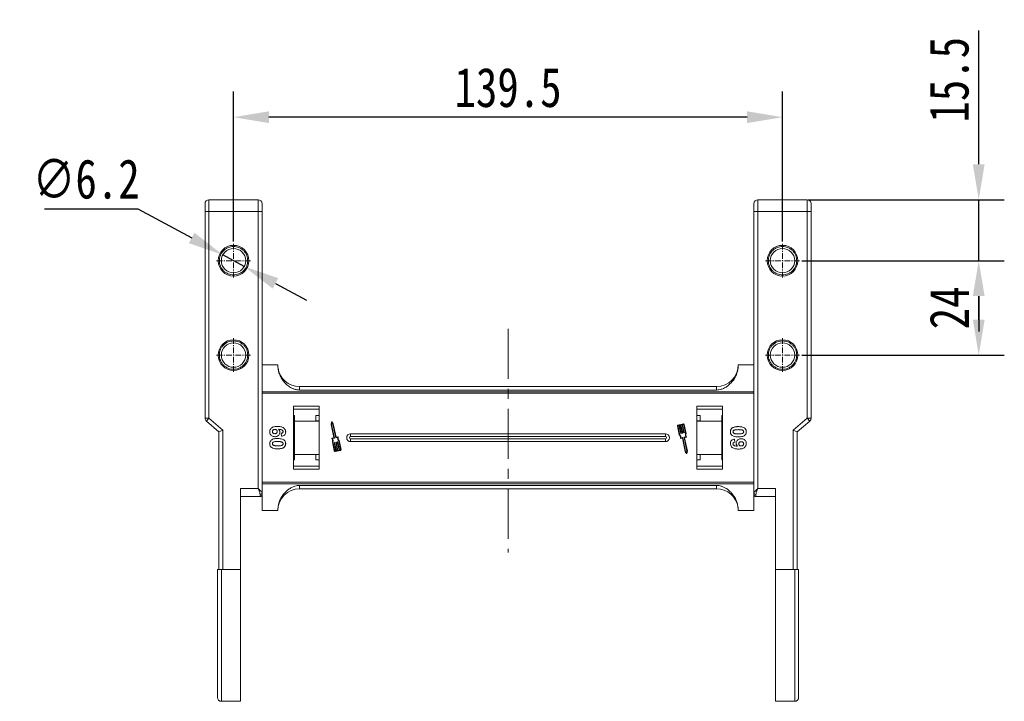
# Model space of a CAD drawing. Header units: millimetres. Extents: x 207 to 1682, y 260 to 1293.
# Tile 12 of 84: x 354 to 604, y 817 to 990. Entities that reach past the tile are written whole.
import ezdxf

# ---------------------------------------------------------------- set-up
doc = ezdxf.new("R2010")
doc.units = ezdxf.units.MM
doc.linetypes.add('CENTER', pattern=[0.6, 0.375, -0.075, 0.075, -0.075])
doc.linetypes.add('CENTERX2', pattern=[20.32, 12.7, -2.54, 2.54, -2.54])
doc.styles.get("Standard").update_dxf_attribs({"font": '仿宋_GB2312.ttf', "width": 0.8})
doc.dimstyles.new('ISO-45.1', dxfattribs={"dimtxt": 10, "dimasz": 9, "dimexe": 6.5, "dimexo": 0.625, "dimgap": 2.5, "dimtad": 1, "dimtoh": 1, "dimdsep": 46, "dimtxsty": 'Standard', "dimcen": 2.5, "dimadec": 0, "dimazin": 0, "dimtfac": 1, "dimtmove": 0, "dimatfit": 3, "dimfxl": 0, "dimarcsym": 0})
doc.dimstyles.new('副本 ISO-45.1', dxfattribs={"dimtxt": 10, "dimasz": 9, "dimexe": 6.5, "dimexo": 0.625, "dimgap": 2.5, "dimtad": 1, "dimdsep": 46, "dimtxsty": 'Standard', "dimcen": 2.5, "dimadec": 0, "dimazin": 0, "dimtfac": 1, "dimtmove": 0, "dimatfit": 3, "dimfxl": 0, "dimarcsym": 0})

# ---------------------------------------------------------------- blocks, each defined once
blk = doc.blocks.new('*D2786')
at = {"color": 0, "lineweight": -2}
for p, q in [((552.42, 929.18), (603.87, 929.18)), ((597.37, 914.18), (597.37, 920.18)), ((552.42, 905.18), (603.87, 905.18))]:
    blk.add_line(p, q, dxfattribs=at)
at = {"color": 0, "lineweight": 9}
for points in [[(595.87, 920.18), (598.87, 920.18), (597.37, 929.18)], [(595.87, 914.18), (598.87, 914.18), (597.37, 905.18)]]:
    blk.add_solid(points, dxfattribs=at)
at = {"layer": 'Defpoints', "color": 0, "lineweight": 9}
for p in [(551.8, 929.18), (597.37, 929.18), (551.8, 905.18)]:
    blk.add_point(p, dxfattribs=at)
at = {"color": 0, "lineweight": 9, "insert": (589.87, 917.18), "char_height": 10, "attachment_point": 5, "rotation": 90}
blk.add_mtext('24', dxfattribs=at)
blk = doc.blocks.new('*D2787')
at = {"color": 0, "lineweight": -2}
for p, q in [((597.37, 953.68), (597.37, 987.66)), ((554.06, 944.68), (603.87, 944.68)), ((597.37, 929.18), (597.37, 944.68)), ((552.42, 929.18), (603.87, 929.18)), ((597.37, 920.18), (597.37, 911.18))]:
    blk.add_line(p, q, dxfattribs=at)
at = {"color": 0, "lineweight": 9}
for points in [[(595.87, 953.68), (598.87, 953.68), (597.37, 944.68)], [(595.87, 920.18), (598.87, 920.18), (597.37, 929.18)]]:
    blk.add_solid(points, dxfattribs=at)
at = {"layer": 'Defpoints', "color": 0, "lineweight": 9}
for p in [(553.44, 944.68), (597.37, 944.68), (551.8, 929.18)]:
    blk.add_point(p, dxfattribs=at)
at = {"color": 0, "lineweight": 9, "insert": (589.87, 975.17), "char_height": 10, "attachment_point": 5, "rotation": 90}
blk.add_mtext('15.5', dxfattribs=at)
blk = doc.blocks.new('*D2788')
at = {"color": 0, "lineweight": -2}
for p, q in [((408.01, 934.1), (408.01, 972.16)), ((547.51, 934.1), (547.51, 972.16)), ((538.51, 965.66), (417.01, 965.66))]:
    blk.add_line(p, q, dxfattribs=at)
at = {"color": 0, "lineweight": 9}
for points in [[(417.01, 967.16), (417.01, 964.16), (408.01, 965.66)], [(538.51, 967.16), (538.51, 964.16), (547.51, 965.66)]]:
    blk.add_solid(points, dxfattribs=at)
at = {"layer": 'Defpoints', "color": 0, "lineweight": 9}
for p in [(408.01, 965.66), (408.01, 933.47), (547.51, 933.47)]:
    blk.add_point(p, dxfattribs=at)
at = {"color": 0, "lineweight": 9, "insert": (477.76, 973.16), "char_height": 10, "attachment_point": 5}
blk.add_mtext('139.5', dxfattribs=at)
blk = doc.blocks.new('*D2796')
at = {"color": 0, "lineweight": -2}
for p, q in [((359.95, 942.39), (383.65, 942.39)), ((383.65, 942.39), (397.37, 934.95)), ((410.73, 927.7), (405.28, 930.66)), ((418.64, 923.41), (426.56, 919.12))]:
    blk.add_line(p, q, dxfattribs=at)
at = {"color": 0, "lineweight": 9}
for points in [[(398.09, 936.27), (396.66, 933.63), (405.28, 930.66)], [(419.36, 924.73), (417.93, 922.09), (410.73, 927.7)]]:
    blk.add_solid(points, dxfattribs=at)
at = {"layer": 'Defpoints', "color": 0, "lineweight": 9}
for p in [(405.28, 930.66), (410.73, 927.7)]:
    blk.add_point(p, dxfattribs=at)
at = {"color": 0, "lineweight": 9, "insert": (370.55, 949.89), "char_height": 10, "attachment_point": 5}
blk.add_mtext('∅6.2', dxfattribs=at)

msp = doc.modelspace()

# ---------------------------------------------------------------- linework, layer by layer
at = {"color": 7, "linetype": 'Continuous', "lineweight": 15}
for p, q in [((401.758, 944.68), (401.758, 941.68)), ((414.258, 944.68), (401.758, 944.68)), ((414.258, 944.68), (414.258, 941.68)), ((541.258, 941.68), (541.258, 944.68)), ((553.758, 944.68), (541.258, 944.68)), ((553.758, 941.68), (553.758, 944.68)), ((400.758, 941.68), (401.758, 941.68)), ((400.758, 941.68), (400.758, 889.14)), ((401.758, 889.14), (401.758, 941.68)), ((401.758, 941.68), (414.258, 941.68)), ((414.258, 941.68), (414.258, 871.243)), ((414.258, 941.68), (415.258, 941.68)), ((415.258, 870.125), (415.258, 941.68)), ((540.258, 941.68), (540.258, 870.125)), ((541.258, 941.68), (540.258, 941.68)), ((541.258, 871.243), (541.258, 941.68)), ((541.258, 941.68), (553.758, 941.68)), ((553.758, 941.68), (553.758, 889.14)), ((554.758, 941.68), (553.758, 941.68)), ((554.758, 889.14), (554.758, 941.68)), ((415.258, 902.68), (419.258, 902.68)), ((540.258, 902.68), (536.258, 902.68)), ((477.758, 895.887), (415.258, 895.887)), ((424.758, 897.18), (424.758, 896.295)), ((477.758, 897.18), (424.758, 897.18)), ((424.758, 896.295), (477.758, 896.295)), ((530.758, 897.18), (477.758, 897.18)), ((477.758, 896.295), (530.758, 896.295)), ((540.258, 895.887), (477.758, 895.887)), ((530.758, 897.18), (530.758, 896.295)), ((415.258, 895.468), (477.758, 895.468)), ((477.758, 895.468), (540.258, 895.468)), ((423.258, 892.18), (423.258, 876.18)), ((429.758, 892.18), (423.258, 892.18)), ((423.258, 891.43), (429.758, 891.43)), ((429.758, 876.18), (429.758, 892.18)), ((525.758, 892.18), (525.758, 876.18)), ((532.258, 892.18), (525.758, 892.18)), ((525.758, 891.43), (532.258, 891.43)), ((532.258, 876.18), (532.258, 892.18)), ((401.758, 889.14), (400.758, 889.14)), ((401.758, 889.14), (401.107, 888.381)), ((401.107, 888.381), (404.258, 885.68)), ((405.258, 886.14), (401.758, 889.14)), ((423.258, 889.794), (423.458, 889.794)), ((423.458, 888.43), (423.458, 889.794)), ((429.758, 888.43), (423.458, 888.43)), ((423.458, 888.43), (423.458, 879.93)), ((429.758, 889.794), (428.958, 889.794)), ((428.958, 889.794), (428.958, 888.476)), ((428.958, 888.476), (429.758, 888.476)), ((526.558, 889.794), (525.758, 889.794)), ((525.758, 888.476), (526.558, 888.476)), ((532.058, 888.43), (525.758, 888.43)), ((526.558, 888.476), (526.558, 889.794)), ((532.058, 889.794), (532.258, 889.794)), ((532.058, 889.794), (532.058, 888.43)), ((532.058, 879.93), (532.058, 888.43)), ((553.758, 889.14), (550.258, 886.14)), ((551.258, 885.68), (554.409, 888.381)), ((553.758, 889.14), (554.758, 889.14)), ((554.409, 888.381), (553.758, 889.14)), ((404.258, 885.68), (405.258, 886.14)), ((405.258, 850.68), (405.258, 886.14)), ((432.893, 888.169), (432.775, 887.568)), ((432.775, 887.568), (433.487, 884.198)), ((432.982, 888.011), (432.895, 887.569)), ((432.895, 887.569), (433.627, 884.107)), ((433.24, 887.642), (432.982, 888.011)), ((433.35, 887.689), (432.999, 888.191)), ((433.971, 884.18), (433.24, 887.642)), ((434.068, 884.291), (433.35, 887.689)), ((520.806, 887.177), (521.287, 884.898)), ((520.921, 887.201), (521.395, 884.958)), ((522.321, 887.677), (520.942, 887.385)), ((521.196, 887.319), (520.966, 887.27)), ((521.636, 885.236), (521.196, 887.319)), ((521.598, 887.404), (521.311, 887.343)), ((521.311, 887.343), (521.751, 885.261)), ((522.038, 885.321), (521.598, 887.404)), ((522, 887.489), (521.713, 887.428)), ((521.713, 887.428), (522.153, 885.346)), ((522.44, 885.406), (522, 887.489)), ((522.345, 887.562), (522.115, 887.513)), ((522.115, 887.513), (522.555, 885.431)), ((522.888, 885.274), (522.415, 887.516)), ((523.011, 885.262), (522.53, 887.541)), ((550.258, 886.14), (550.258, 850.68)), ((551.258, 885.68), (550.258, 886.14)), ((404.258, 885.68), (404.258, 850.68)), ((420.214, 884.539), (420.13, 885.308)), ((433.465, 884.163), (433.049, 884.075)), ((433.604, 884.073), (433.16, 883.979)), ((434.45, 884.251), (434.006, 884.157)), ((434.513, 884.385), (434.068, 884.291)), ((435.21, 881.159), (434.736, 883.402)), ((435.325, 881.184), (434.843, 883.462)), ((477.758, 885.18), (437.758, 885.18)), ((437.758, 884.465), (437.758, 885.18)), ((477.758, 884.465), (437.758, 884.465)), ((437.758, 883.18), (437.758, 883.895)), ((437.758, 883.895), (477.758, 883.895)), ((517.758, 885.18), (477.758, 885.18)), ((517.758, 884.465), (477.758, 884.465)), ((477.758, 883.895), (517.758, 883.895)), ((517.758, 885.18), (517.758, 884.465)), ((517.758, 883.18), (517.758, 883.895)), ((521.618, 883.976), (522.063, 884.07)), ((521.728, 885.226), (521.671, 885.214)), ((521.68, 884.109), (522.124, 884.203)), ((522.063, 884.07), (522.781, 880.671)), ((522.13, 885.311), (522.073, 885.299)), ((522.159, 884.18), (522.891, 880.719)), ((522.533, 885.396), (522.475, 885.384)), ((523.235, 880.792), (522.504, 884.253)), ((522.527, 884.288), (522.971, 884.382)), ((523.355, 880.793), (522.643, 884.162)), ((522.666, 884.197), (523.082, 884.285)), ((535.302, 883.821), (535.386, 883.052)), ((551.258, 850.68), (551.258, 885.68)), ((433.12, 883.098), (433.601, 880.82)), ((433.242, 883.087), (433.716, 880.844)), ((434.015, 880.847), (433.575, 882.93)), ((433.598, 882.964), (433.655, 882.977)), ((433.69, 882.954), (434.13, 880.871)), ((433.786, 880.799), (434.015, 880.847)), ((433.81, 880.684), (435.189, 880.975)), ((434.418, 880.932), (433.978, 883.015)), ((434, 883.049), (434.058, 883.062)), ((434.092, 883.039), (434.532, 880.956)), ((434.13, 880.871), (434.418, 880.932)), ((434.82, 881.017), (434.38, 883.1)), ((434.402, 883.134), (434.46, 883.147)), ((434.495, 883.124), (434.935, 881.041)), ((434.532, 880.956), (434.82, 881.017)), ((434.935, 881.041), (435.164, 881.09)), ((437.758, 883.18), (477.758, 883.18)), ((477.758, 883.18), (517.758, 883.18)), ((522.891, 880.719), (523.149, 880.35)), ((523.149, 880.35), (523.235, 880.792)), ((523.237, 880.191), (523.355, 880.793)), ((423.458, 878.567), (423.258, 878.567)), ((423.458, 879.93), (429.758, 879.93)), ((423.458, 878.567), (423.458, 879.93)), ((429.758, 879.884), (428.958, 879.884)), ((428.958, 879.884), (428.958, 878.567)), ((428.958, 878.567), (429.758, 878.567)), ((522.781, 880.671), (523.131, 880.169)), ((525.758, 879.93), (532.058, 879.93)), ((526.558, 879.884), (525.758, 879.884)), ((525.758, 878.567), (526.558, 878.567)), ((526.558, 878.567), (526.558, 879.884)), ((532.058, 879.93), (532.058, 878.567)), ((532.258, 878.567), (532.058, 878.567)), ((429.758, 876.93), (423.258, 876.93)), ((423.258, 876.18), (429.758, 876.18)), ((532.258, 876.93), (525.758, 876.93)), ((525.758, 876.18), (532.258, 876.18)), ((409.758, 871.243), (409.758, 850.68)), ((414.258, 871.243), (409.758, 871.243)), ((477.758, 872.892), (415.258, 872.892)), ((415.258, 872.473), (477.758, 872.473)), ((477.758, 872.066), (424.758, 872.066)), ((424.758, 872.066), (424.758, 871.18)), ((424.758, 871.18), (477.758, 871.18)), ((540.258, 872.892), (477.758, 872.892)), ((477.758, 872.473), (540.258, 872.473)), ((530.758, 872.066), (477.758, 872.066)), ((477.758, 871.18), (530.758, 871.18)), ((530.758, 871.18), (530.758, 872.066)), ((545.758, 871.243), (541.258, 871.243)), ((545.758, 850.68), (545.758, 871.243)), ((409.758, 869.243), (414.758, 869.243)), ((414.758, 869.243), (414.758, 869.752)), ((415.258, 869.86), (415.258, 870.125)), ((415.258, 869.689), (415.258, 865.68)), ((540.258, 869.689), (540.258, 865.68)), ((540.758, 869.752), (540.758, 869.243)), ((540.758, 869.243), (545.758, 869.243)), ((419.258, 865.68), (415.258, 865.68)), ((536.258, 865.68), (540.258, 865.68)), ((405.258, 850.68), (404.908, 850.68)), ((404.908, 850.68), (404.908, 817.18)), ((409.758, 850.68), (405.258, 850.68)), ((409.758, 850.68), (409.758, 817.18)), ((550.258, 850.68), (545.758, 850.68)), ((545.758, 817.18), (545.758, 850.68)), ((550.608, 850.68), (550.258, 850.68)), ((550.608, 817.18), (550.608, 850.68)), ((404.908, 817.18), (409.758, 817.18)), ((545.758, 817.18), (550.608, 817.18))]:
    msp.add_line(p, q, dxfattribs=at)
at = {"color": 1, "linetype": 'CENTER', "lineweight": 9, "ltscale": 3.9624}
for p, q in [((408.008, 924.89), (408.008, 933.47)), ((547.508, 924.89), (547.508, 933.47)), ((403.718, 929.18), (412.298, 929.18)), ((543.218, 929.18), (551.798, 929.18)), ((408.008, 900.89), (408.008, 909.47)), ((547.508, 900.89), (547.508, 909.47)), ((403.718, 905.18), (412.298, 905.18)), ((543.218, 905.18), (551.798, 905.18))]:
    msp.add_line(p, q, dxfattribs=at)
at = {"color": 1, "linetype": 'CENTERX2', "lineweight": 13}
msp.add_line((477.758, 911.846), (477.758, 855.009), dxfattribs=at)
at = {"color": 7, "linetype": 'Continuous', "lineweight": 15}
for centre, radius in [((408.008, 929.18), 3.9), ((408.008, 929.18), 3.1), ((547.508, 929.18), 3.9), ((547.508, 929.18), 3.1), ((408.008, 905.18), 3.9), ((408.008, 905.18), 3.1), ((547.508, 905.18), 3.9), ((547.508, 905.18), 3.1)]:
    msp.add_circle(centre, radius, dxfattribs=at)
for centre, radius, start, end in [((401.758, 943.68), 1, 90, 180), ((414.258, 943.68), 1, 0, 90), ((541.258, 943.68), 1, 90, 180), ((553.758, 943.68), 1, 0, 90), ((424.758, 902.68), 5.5, 187.91122, 270), ((530.758, 902.68), 5.5, 270, 360), ((401.758, 889.14), 1, 180, 229.39871), ((432.951, 888.158), 0.0587, 34.95116, 168.90824), ((553.758, 889.14), 1, 310.60129, 0), ((520.978, 887.213), 0.176, 101.9297, 191.9297), ((520.978, 887.213), 0.0587, 101.9297, 191.9297), ((522.357, 887.504), 0.176, 11.9297, 101.9297), ((522.357, 887.504), 0.0587, 11.9297, 101.9297), ((433.061, 884.018), 0.0587, 101.9297, 217.44471), ((432.322, 883.452), 0.873, 336.11204, 37.44471), ((432.322, 883.452), 0.99, 338.37041, 32.16635), ((433.459, 884.192), 0.0294, 281.9297, 11.9297), ((433.598, 884.101), 0.0294, 281.9297, 11.9297), ((434, 884.186), 0.0294, 191.9297, 281.9297), ((435.43, 884.108), 0.99, 171.69305, 225.48899), ((434.525, 884.327), 0.0587, 346.41469, 101.9297), ((435.43, 884.108), 0.873, 166.41469, 227.74736), ((437.758, 884.18), 1, 90, 270), ((437.758, 884.18), 0.285, 90, 270), ((517.758, 884.18), 1, 270, 90), ((517.758, 884.18), 0.285, 270, 90), ((520.701, 884.252), 0.873, 346.41469, 47.74736), ((520.701, 884.252), 0.99, 351.69305, 45.48899), ((521.606, 884.033), 0.0587, 166.41469, 281.9297), ((521.665, 885.242), 0.0294, 191.9297, 281.9297), ((521.722, 885.255), 0.0294, 281.9297, 11.9297), ((522.067, 885.327), 0.0294, 191.9297, 281.9297), ((522.131, 884.174), 0.0294, 11.9297, 101.9297), ((522.124, 885.34), 0.0294, 281.9297, 11.9297), ((522.469, 885.412), 0.0294, 191.9297, 281.9297), ((522.533, 884.259), 0.0294, 101.9297, 191.9297), ((522.527, 885.425), 0.0294, 281.9297, 11.9297), ((522.672, 884.168), 0.0294, 101.9297, 191.9297), ((523.809, 884.909), 0.99, 158.37041, 212.16635), ((523.809, 884.909), 0.873, 156.11204, 217.44471), ((523.069, 884.342), 0.0587, 281.9297, 37.44471), ((433.604, 882.936), 0.0294, 101.9297, 191.9297), ((433.773, 880.856), 0.176, 191.9297, 281.9297), ((433.662, 882.948), 0.0294, 11.9297, 101.9297), ((433.773, 880.856), 0.0587, 191.9297, 281.9297), ((434.006, 883.021), 0.0294, 101.9297, 191.9297), ((434.064, 883.033), 0.0294, 11.9297, 101.9297), ((434.408, 883.106), 0.0294, 101.9297, 191.9297), ((434.466, 883.118), 0.0294, 11.9297, 101.9297), ((435.152, 881.147), 0.0587, 281.9297, 11.9297), ((435.152, 881.147), 0.176, 281.9297, 11.9297), ((523.18, 880.203), 0.0587, 214.95116, 348.90824), ((424.758, 865.68), 5.5, 90, 180), ((530.758, 865.68), 5.5, 7.91122, 90), ((414.814, 870.2), 0.451, 262.91865, 350.4798), ((414.758, 869.743), 0.5, 270, 0), ((540.702, 870.2), 0.451, 189.5202, 277.08135), ((540.758, 869.743), 0.5, 180, 270), ((404.908, 818.18), 1, 180, 270), ((550.608, 818.18), 1, 270, 0)]:
    msp.add_arc(centre, radius, start, end, dxfattribs=at)
for points, knots in [([(400.758, 943.68), (400.758, 943.653), (400.758, 943.612), (400.758, 943.363), (400.758, 943.104), (400.758, 942.786), (400.758, 942.32), (400.758, 941.932), (400.758, 941.68)], [0, 0, 0, 0, 0.2394429, 0.3698071, 0.5000001, 0.6303641, 0.7605571, 1, 1, 1, 1]), ([(415.258, 941.68), (415.258, 941.932), (415.258, 942.32), (415.258, 942.786), (415.258, 943.104), (415.258, 943.363), (415.258, 943.612), (415.258, 943.653), (415.258, 943.68)], [0, 0, 0, 0, 0.2394429, 0.3696359, 0.4999999, 0.6301929, 0.7605571, 1, 1, 1, 1]), ([(540.258, 943.68), (540.258, 943.653), (540.258, 943.612), (540.258, 943.363), (540.258, 943.104), (540.258, 942.786), (540.258, 942.32), (540.258, 941.932), (540.258, 941.68)], [0, 0, 0, 0, 0.2394429, 0.3696359, 0.4999999, 0.6301929, 0.7605571, 1, 1, 1, 1]), ([(554.758, 941.68), (554.758, 941.932), (554.758, 942.32), (554.758, 942.786), (554.758, 943.104), (554.758, 943.363), (554.758, 943.612), (554.758, 943.653), (554.758, 943.68)], [0, 0, 0, 0, 0.23944295, 0.36980709, 0.50000008, 0.63036414, 0.76055705, 1, 1, 1, 1]), ([(408.008, 925.58), (407.782, 925.592), (407.329, 925.616), (406.657, 925.82), (406.017, 926.148), (405.445, 926.617), (405.055, 927.093), (404.808, 927.517), (404.613, 927.946), (404.45, 928.501), (404.387, 929.18), (404.45, 929.859), (404.647, 930.531), (404.977, 931.171), (405.445, 931.743), (405.921, 932.133), (406.345, 932.381), (406.774, 932.575), (407.329, 932.744), (407.782, 932.768), (408.008, 932.78)], [0, 0, 0, 0, 0.05998, 0.1199831, 0.1849463, 0.249957, 0.3149202, 0.3472901, 0.3800161, 0.4399843, 0.4999996, 0.5599679, 0.6199831, 0.6849463, 0.749957, 0.8149202, 0.8472901, 0.8800161, 0.9399965, 1, 1, 1, 1]), ([(408.008, 932.78), (408.234, 932.768), (408.687, 932.744), (409.359, 932.54), (409.999, 932.212), (410.571, 931.743), (410.961, 931.267), (411.208, 930.843), (411.403, 930.414), (411.566, 929.859), (411.629, 929.18), (411.566, 928.501), (411.369, 927.829), (411.039, 927.189), (410.571, 926.617), (410.095, 926.227), (409.671, 925.98), (409.242, 925.785), (408.687, 925.616), (408.234, 925.592), (408.008, 925.58)], [0, 0, 0, 0, 0.05998, 0.1199831, 0.1849463, 0.249957, 0.3149202, 0.3472901, 0.3800161, 0.4399843, 0.4999996, 0.5599679, 0.6199831, 0.6849463, 0.749957, 0.8149202, 0.8472901, 0.8800161, 0.9399965, 1, 1, 1, 1]), ([(547.508, 925.58), (547.282, 925.592), (546.829, 925.616), (546.157, 925.82), (545.517, 926.148), (544.945, 926.617), (544.555, 927.093), (544.308, 927.517), (544.113, 927.946), (543.95, 928.501), (543.887, 929.18), (543.95, 929.859), (544.147, 930.531), (544.477, 931.171), (544.945, 931.743), (545.421, 932.133), (545.845, 932.381), (546.274, 932.575), (546.829, 932.744), (547.282, 932.768), (547.508, 932.78)], [0, 0, 0, 0, 0.05998, 0.1199831, 0.1849463, 0.249957, 0.3149202, 0.3472901, 0.3800161, 0.4399843, 0.4999996, 0.5599679, 0.6199831, 0.6849463, 0.749957, 0.8149202, 0.8472901, 0.8800161, 0.9399965, 1, 1, 1, 1]), ([(547.508, 932.78), (547.734, 932.768), (548.187, 932.744), (548.859, 932.54), (549.499, 932.212), (550.071, 931.743), (550.461, 931.267), (550.708, 930.843), (550.903, 930.414), (551.066, 929.859), (551.129, 929.18), (551.066, 928.501), (550.869, 927.829), (550.539, 927.189), (550.071, 926.617), (549.595, 926.227), (549.171, 925.98), (548.742, 925.785), (548.187, 925.616), (547.734, 925.592), (547.508, 925.58)], [0, 0, 0, 0, 0.05998, 0.1199831, 0.1849463, 0.249957, 0.3149202, 0.3472901, 0.3800161, 0.4399843, 0.4999996, 0.5599679, 0.6199831, 0.6849463, 0.749957, 0.8149202, 0.8472901, 0.8800161, 0.9399965, 1, 1, 1, 1]), ([(408.008, 901.58), (407.782, 901.592), (407.329, 901.616), (406.657, 901.82), (406.017, 902.148), (405.445, 902.617), (405.055, 903.093), (404.808, 903.517), (404.613, 903.946), (404.45, 904.501), (404.387, 905.18), (404.45, 905.859), (404.647, 906.531), (404.977, 907.171), (405.445, 907.743), (405.921, 908.133), (406.345, 908.381), (406.774, 908.575), (407.329, 908.744), (407.782, 908.768), (408.008, 908.78)], [0, 0, 0, 0, 0.05997996, 0.1199831, 0.18494633, 0.24995699, 0.31492025, 0.34729014, 0.38001606, 0.43998433, 0.49999957, 0.55996785, 0.6199831, 0.68494633, 0.74995699, 0.81492025, 0.84729014, 0.88001606, 0.93999645, 1, 1, 1, 1]), ([(408.008, 908.78), (408.234, 908.768), (408.687, 908.744), (409.359, 908.54), (409.999, 908.212), (410.571, 907.743), (410.961, 907.267), (411.208, 906.843), (411.403, 906.414), (411.566, 905.859), (411.629, 905.18), (411.566, 904.501), (411.369, 903.829), (411.039, 903.189), (410.571, 902.617), (410.095, 902.227), (409.671, 901.98), (409.242, 901.785), (408.687, 901.616), (408.234, 901.592), (408.008, 901.58)], [0, 0, 0, 0, 0.05998, 0.1199831, 0.1849463, 0.249957, 0.3149202, 0.3472901, 0.3800161, 0.4399843, 0.4999996, 0.5599679, 0.6199831, 0.6849463, 0.749957, 0.8149202, 0.8472901, 0.8800161, 0.9399965, 1, 1, 1, 1]), ([(547.508, 901.58), (547.282, 901.592), (546.829, 901.616), (546.157, 901.82), (545.517, 902.148), (544.945, 902.617), (544.555, 903.093), (544.308, 903.517), (544.113, 903.946), (543.95, 904.501), (543.887, 905.18), (543.95, 905.859), (544.147, 906.531), (544.477, 907.171), (544.945, 907.743), (545.421, 908.133), (545.845, 908.381), (546.274, 908.575), (546.829, 908.744), (547.282, 908.768), (547.508, 908.78)], [0, 0, 0, 0, 0.05997996, 0.1199831, 0.18494633, 0.24995699, 0.31492025, 0.34729014, 0.38001606, 0.43998433, 0.49999957, 0.55996785, 0.6199831, 0.68494633, 0.74995699, 0.81492025, 0.84729014, 0.88001606, 0.93999645, 1, 1, 1, 1]), ([(547.508, 908.78), (547.734, 908.768), (548.187, 908.744), (548.859, 908.54), (549.499, 908.212), (550.071, 907.743), (550.461, 907.267), (550.708, 906.843), (550.903, 906.414), (551.066, 905.859), (551.129, 905.18), (551.066, 904.501), (550.869, 903.829), (550.539, 903.189), (550.071, 902.617), (549.595, 902.227), (549.171, 901.98), (548.742, 901.785), (548.187, 901.616), (547.734, 901.592), (547.508, 901.58)], [0, 0, 0, 0, 0.05998, 0.1199831, 0.1849463, 0.249957, 0.3149202, 0.3472901, 0.3800161, 0.4399843, 0.4999996, 0.5599679, 0.6199831, 0.6849463, 0.749957, 0.8149202, 0.8472901, 0.8800161, 0.9399965, 1, 1, 1, 1]), ([(419.258, 902.68), (419.277, 902.3), (419.316, 901.54), (419.619, 900.431), (420.097, 899.388), (420.748, 898.44), (421.554, 897.618), (422.381, 897.024), (423.169, 896.63), (423.92, 896.361), (424.464, 896.318), (424.758, 896.295)], [0, 0, 0, 0, 0.1245955, 0.2491892, 0.3738223, 0.4984451, 0.6220504, 0.7455895, 0.8257011, 0.9057067, 1, 1, 1, 1]), ([(530.758, 896.295), (531.149, 896.336), (531.846, 896.41), (532.765, 896.821), (533.55, 897.305), (534.262, 897.907), (534.926, 898.65), (535.496, 899.532), (535.932, 900.538), (536.206, 901.598), (536.241, 902.319), (536.258, 902.68)], [0, 0, 0, 0, 0.12537671, 0.22314387, 0.32104417, 0.42261476, 0.52420473, 0.64378252, 0.76336805, 0.8816833, 1, 1, 1, 1]), ([(417.207, 885.695), (417.217, 885.83), (417.239, 886.101), (417.44, 886.461), (417.745, 886.753), (418.281, 886.993), (418.791, 887.048), (419.146, 887.051), (419.204, 887.052)], [0, 0, 0, 0, 0.1482689, 0.2976473, 0.4424214, 0.6078512, 0.9356585, 1, 1, 1, 1]), ([(417.873, 885.71), (417.881, 885.778), (417.895, 885.914), (418.012, 886.09), (418.169, 886.216), (418.352, 886.274), (418.471, 886.28), (418.529, 886.283)], [0, 0, 0, 0, 0.2079047, 0.4199807, 0.6306256, 0.821735, 1, 1, 1, 1]), ([(419.104, 885.748), (419.099, 885.681), (419.089, 885.555), (418.995, 885.395), (418.859, 885.276), (418.675, 885.214), (418.542, 885.209), (418.472, 885.206)], [0, 0, 0, 0, 0.2137567, 0.3949441, 0.5765849, 0.7773109, 1, 1, 1, 1]), ([(418.529, 886.283), (418.611, 886.278), (418.747, 886.27), (418.917, 886.179), (419.025, 886.056), (419.094, 885.908), (419.101, 885.8), (419.104, 885.748)], [0, 0, 0, 0, 0.2767209, 0.4568705, 0.6370074, 0.8240683, 1, 1, 1, 1]), ([(419.204, 887.052), (419.337, 887.049), (419.739, 887.04), (420.295, 886.95), (420.803, 886.671), (421.106, 886.325), (421.244, 885.955), (421.254, 885.721), (421.258, 885.637)], [0, 0, 0, 0, 0.1423372, 0.4291269, 0.5899433, 0.7512055, 0.9098946, 1, 1, 1, 1]), ([(420.591, 885.735), (420.586, 885.789), (420.575, 885.898), (420.475, 886.05), (420.303, 886.192), (419.941, 886.3), (419.641, 886.325), (419.436, 886.341)], [0, 0, 0, 0, 0.1120492, 0.2243802, 0.3701146, 0.5702758, 1, 1, 1, 1]), ([(419.436, 886.341), (419.484, 886.295), (419.582, 886.2), (419.674, 886.055), (419.723, 885.928), (419.751, 885.829), (419.767, 885.725), (419.77, 885.654), (419.771, 885.618)], [0, 0, 0, 0, 0.2436536, 0.4957602, 0.6178923, 0.7415029, 0.8700251, 1, 1, 1, 1]), ([(420.13, 885.308), (420.207, 885.321), (420.329, 885.34), (420.474, 885.431), (420.555, 885.536), (420.587, 885.644), (420.59, 885.71), (420.591, 885.735)], [0, 0, 0, 0, 0.33384, 0.5245467, 0.7163724, 0.8918244, 1, 1, 1, 1]), ([(534.258, 885.693), (534.26, 885.76), (534.265, 885.895), (534.309, 886.093), (534.386, 886.283), (534.485, 886.428), (534.583, 886.535), (534.64, 886.584), (534.669, 886.608)], [0, 0, 0, 0, 0.1926347, 0.388697, 0.5820148, 0.7830443, 0.8909593, 1, 1, 1, 1]), ([(534.669, 886.608), (534.723, 886.647), (534.833, 886.727), (535.07, 886.835), (535.377, 886.925), (535.715, 886.975), (536.019, 886.997), (536.196, 887), (536.285, 887.001)], [0, 0, 0, 0, 0.1184406, 0.2393457, 0.4595932, 0.6849248, 0.8422399, 1, 1, 1, 1]), ([(534.925, 885.693), (534.933, 885.761), (534.946, 885.872), (535.034, 886), (535.187, 886.104), (535.461, 886.197), (535.851, 886.225), (536.14, 886.229), (536.285, 886.231)], [0, 0, 0, 0, 0.1253702, 0.2022903, 0.2791788, 0.4647576, 0.7305818, 1, 1, 1, 1]), ([(536.285, 887.001), (536.419, 886.998), (536.722, 886.993), (537.251, 886.921), (537.674, 886.781), (537.881, 886.622), (537.903, 886.605)], [0, 0, 0, 0, 0.23673076, 0.53755546, 0.94966792, 1, 1, 1, 1]), ([(536.285, 886.231), (536.352, 886.231), (536.485, 886.23), (536.666, 886.224), (536.827, 886.214), (536.969, 886.2), (537.111, 886.181), (537.203, 886.158), (537.25, 886.146)], [0, 0, 0, 0, 0.2059417, 0.4119594, 0.558149, 0.7045024, 0.8518015, 1, 1, 1, 1]), ([(537.25, 886.146), (537.319, 886.122), (537.431, 886.084), (537.557, 885.976), (537.623, 885.852), (537.64, 885.753), (537.642, 885.699), (537.643, 885.693)], [0, 0, 0, 0, 0.3348035, 0.5425606, 0.750382, 0.9707212, 1, 1, 1, 1]), ([(537.903, 886.605), (537.953, 886.56), (538.055, 886.47), (538.171, 886.301), (538.254, 886.113), (538.292, 885.944), (538.307, 885.802), (538.308, 885.729), (538.309, 885.693)], [0, 0, 0, 0, 0.1937762, 0.3936, 0.5878635, 0.7889077, 0.894169, 1, 1, 1, 1]), ([(418.511, 884.437), (418.377, 884.444), (418.107, 884.46), (417.726, 884.626), (417.426, 884.911), (417.235, 885.284), (417.216, 885.558), (417.207, 885.695)], [0, 0, 0, 0, 0.1978309, 0.3972998, 0.5989102, 0.7987412, 1, 1, 1, 1]), ([(417.207, 882.667), (417.217, 882.803), (417.237, 883.074), (417.435, 883.428), (417.749, 883.716), (418.36, 883.95), (418.88, 883.965), (419.239, 883.975)], [0, 0, 0, 0, 0.1475277, 0.2965695, 0.43214, 0.6087374, 1, 1, 1, 1]), ([(418.472, 885.206), (418.386, 885.21), (418.248, 885.216), (418.069, 885.289), (417.96, 885.4), (417.887, 885.544), (417.878, 885.651), (417.873, 885.71)], [0, 0, 0, 0, 0.2886974, 0.4635526, 0.6399417, 0.8018084, 1, 1, 1, 1]), ([(419.771, 885.618), (419.758, 885.483), (419.734, 885.21), (419.518, 884.862), (419.216, 884.596), (418.863, 884.455), (418.62, 884.442), (418.511, 884.437)], [0, 0, 0, 0, 0.2102159, 0.4219747, 0.6200164, 0.8310369, 1, 1, 1, 1]), ([(419.239, 883.975), (419.372, 883.973), (419.676, 883.968), (420.203, 883.895), (420.623, 883.754), (420.829, 883.597), (420.852, 883.579)], [0, 0, 0, 0, 0.2373811, 0.5389182, 0.9490817, 1, 1, 1, 1]), ([(421.258, 885.637), (421.247, 885.501), (421.228, 885.255), (421.044, 884.942), (420.767, 884.701), (420.47, 884.586), (420.271, 884.55), (420.214, 884.539)], [0, 0, 0, 0, 0.2426908, 0.4390024, 0.635006, 0.8950587, 1, 1, 1, 1]), ([(420.852, 883.579), (420.902, 883.535), (421.004, 883.445), (421.119, 883.276), (421.202, 883.087), (421.24, 882.918), (421.256, 882.777), (421.257, 882.704), (421.258, 882.667)], [0, 0, 0, 0, 0.1937762, 0.3936, 0.5878635, 0.7889077, 0.894169, 1, 1, 1, 1]), ([(534.664, 884.781), (534.614, 884.825), (534.512, 884.916), (534.397, 885.084), (534.314, 885.273), (534.275, 885.443), (534.26, 885.584), (534.259, 885.657), (534.258, 885.693)], [0, 0, 0, 0, 0.1937693, 0.3935642, 0.587886, 0.7891312, 0.8942826, 1, 1, 1, 1]), ([(534.258, 882.723), (534.269, 882.859), (534.289, 883.105), (534.471, 883.419), (534.751, 883.661), (535.049, 883.776), (535.248, 883.811), (535.302, 883.821)], [0, 0, 0, 0, 0.2427882, 0.4388655, 0.6348012, 0.9009361, 1, 1, 1, 1]), ([(536.277, 884.385), (536.144, 884.388), (535.841, 884.393), (535.322, 884.463), (534.902, 884.602), (534.694, 884.758), (534.664, 884.781)], [0, 0, 0, 0, 0.2372812, 0.5385907, 0.9326774, 1, 1, 1, 1]), ([(535.317, 885.24), (535.248, 885.264), (535.137, 885.302), (535.011, 885.409), (534.945, 885.531), (534.927, 885.63), (534.925, 885.685), (534.925, 885.693)], [0, 0, 0, 0, 0.3336776, 0.5404125, 0.7472639, 0.9612091, 1, 1, 1, 1]), ([(536.285, 885.155), (536.219, 885.155), (536.085, 885.156), (535.904, 885.162), (535.743, 885.172), (535.6, 885.186), (535.457, 885.204), (535.364, 885.228), (535.317, 885.24)], [0, 0, 0, 0, 0.2052705, 0.4106164, 0.5571497, 0.7038442, 0.8514711, 1, 1, 1, 1]), ([(535.745, 882.742), (535.758, 882.877), (535.782, 883.15), (535.999, 883.501), (536.304, 883.768), (536.659, 883.906), (536.9, 883.918), (537.005, 883.924)], [0, 0, 0, 0, 0.2101886, 0.4217733, 0.6236035, 0.8370344, 1, 1, 1, 1]), ([(538.309, 885.693), (538.299, 885.558), (538.279, 885.286), (538.08, 884.933), (537.787, 884.662), (537.366, 884.486), (536.852, 884.398), (536.469, 884.389), (536.277, 884.385)], [0, 0, 0, 0, 0.1474062, 0.2963669, 0.4308106, 0.5797755, 0.7893694, 1, 1, 1, 1]), ([(537.643, 885.693), (537.637, 885.636), (537.627, 885.534), (537.551, 885.402), (537.403, 885.289), (537.128, 885.193), (536.736, 885.159), (536.436, 885.156), (536.285, 885.155)], [0, 0, 0, 0, 0.10461361, 0.18881412, 0.27351189, 0.44412695, 0.71948087, 1, 1, 1, 1]), ([(537.005, 883.924), (537.139, 883.916), (537.41, 883.901), (537.789, 883.733), (538.085, 883.454), (538.279, 883.083), (538.299, 882.808), (538.309, 882.666)], [0, 0, 0, 0, 0.1979267, 0.3977284, 0.5974133, 0.7905838, 1, 1, 1, 1]), ([(417.613, 881.755), (417.563, 881.8), (417.461, 881.89), (417.345, 882.059), (417.262, 882.248), (417.224, 882.417), (417.209, 882.558), (417.208, 882.631), (417.207, 882.667)], [0, 0, 0, 0, 0.1937693, 0.3935642, 0.587886, 0.7891312, 0.8942826, 1, 1, 1, 1]), ([(419.231, 881.36), (419.097, 881.362), (418.794, 881.367), (418.274, 881.438), (417.852, 881.575), (417.643, 881.733), (417.613, 881.755)], [0, 0, 0, 0, 0.2366286, 0.5373614, 0.9329864, 1, 1, 1, 1]), ([(417.873, 882.667), (417.881, 882.735), (417.894, 882.845), (417.981, 882.974), (418.132, 883.077), (418.403, 883.17), (418.793, 883.2), (419.084, 883.204), (419.231, 883.206)], [0, 0, 0, 0, 0.125351, 0.2021974, 0.2791824, 0.4597421, 0.727968, 1, 1, 1, 1]), ([(418.266, 882.215), (418.197, 882.238), (418.085, 882.276), (417.96, 882.384), (417.894, 882.505), (417.876, 882.604), (417.874, 882.659), (417.873, 882.667)], [0, 0, 0, 0, 0.3336776, 0.5404125, 0.7472639, 0.9612091, 1, 1, 1, 1]), ([(419.231, 882.129), (419.164, 882.129), (419.031, 882.13), (418.85, 882.136), (418.689, 882.146), (418.547, 882.16), (418.405, 882.179), (418.313, 882.203), (418.266, 882.215)], [0, 0, 0, 0, 0.2059417, 0.4119594, 0.558149, 0.7045024, 0.8518015, 1, 1, 1, 1]), ([(419.231, 883.206), (419.297, 883.205), (419.431, 883.204), (419.612, 883.199), (419.773, 883.188), (419.916, 883.174), (420.059, 883.156), (420.152, 883.132), (420.199, 883.12)], [0, 0, 0, 0, 0.20527, 0.4106157, 0.5571475, 0.7038444, 0.8514751, 1, 1, 1, 1]), ([(420.591, 882.667), (420.586, 882.61), (420.575, 882.509), (420.501, 882.38), (420.36, 882.27), (420.089, 882.17), (419.693, 882.134), (419.386, 882.131), (419.231, 882.129)], [0, 0, 0, 0, 0.1056461, 0.1862213, 0.267042, 0.4315406, 0.7127076, 1, 1, 1, 1]), ([(420.847, 881.752), (420.793, 881.713), (420.683, 881.634), (420.451, 881.528), (420.156, 881.438), (419.825, 881.388), (419.515, 881.363), (419.326, 881.361), (419.231, 881.36)], [0, 0, 0, 0, 0.118432, 0.2393289, 0.4494336, 0.6641784, 0.8318201, 1, 1, 1, 1]), ([(420.199, 883.12), (420.268, 883.097), (420.38, 883.058), (420.506, 882.95), (420.572, 882.827), (420.589, 882.728), (420.591, 882.674), (420.591, 882.667)], [0, 0, 0, 0, 0.3348035, 0.5425606, 0.750382, 0.9707212, 1, 1, 1, 1]), ([(421.258, 882.667), (421.256, 882.601), (421.251, 882.466), (421.207, 882.268), (421.13, 882.077), (421.031, 881.933), (420.933, 881.826), (420.876, 881.777), (420.847, 881.752)], [0, 0, 0, 0, 0.1926273, 0.3886837, 0.5820134, 0.7832006, 0.8910383, 1, 1, 1, 1]), ([(536.312, 881.308), (536.179, 881.311), (535.777, 881.32), (535.221, 881.411), (534.713, 881.689), (534.41, 882.036), (534.272, 882.405), (534.262, 882.639), (534.258, 882.723)], [0, 0, 0, 0, 0.1423372, 0.4291269, 0.5899433, 0.7512055, 0.9098946, 1, 1, 1, 1]), ([(535.386, 883.052), (535.306, 883.039), (535.183, 883.018), (535.039, 882.928), (534.962, 882.823), (534.929, 882.717), (534.926, 882.65), (534.925, 882.625)], [0, 0, 0, 0, 0.3447142, 0.5290593, 0.7142089, 0.8921959, 1, 1, 1, 1]), ([(534.925, 882.625), (534.93, 882.571), (534.941, 882.463), (535.04, 882.311), (535.21, 882.17), (535.572, 882.06), (535.873, 882.036), (536.08, 882.019)], [0, 0, 0, 0, 0.1120155, 0.2243547, 0.3677679, 0.565827, 1, 1, 1, 1]), ([(536.08, 882.019), (536.032, 882.065), (535.933, 882.159), (535.844, 882.306), (535.792, 882.433), (535.764, 882.532), (535.749, 882.635), (535.746, 882.706), (535.745, 882.742)], [0, 0, 0, 0, 0.24349124, 0.49626585, 0.61820988, 0.7417038, 0.87015842, 1, 1, 1, 1]), ([(538.309, 882.666), (538.299, 882.53), (538.278, 882.259), (538.075, 881.898), (537.77, 881.607), (537.235, 881.367), (536.726, 881.313), (536.371, 881.309), (536.312, 881.308)], [0, 0, 0, 0, 0.148288, 0.2977445, 0.4437132, 0.6077915, 0.9347078, 1, 1, 1, 1]), ([(536.412, 882.612), (536.418, 882.68), (536.429, 882.805), (536.522, 882.969), (536.654, 883.08), (536.834, 883.145), (536.966, 883.151), (537.044, 883.155)], [0, 0, 0, 0, 0.2139369, 0.3980753, 0.5830907, 0.7516657, 1, 1, 1, 1]), ([(536.987, 882.078), (536.908, 882.082), (536.775, 882.09), (536.606, 882.176), (536.496, 882.297), (536.423, 882.446), (536.415, 882.557), (536.412, 882.612)], [0, 0, 0, 0, 0.26739447, 0.44721416, 0.62712208, 0.81306532, 1, 1, 1, 1]), ([(537.643, 882.651), (537.636, 882.583), (537.621, 882.446), (537.504, 882.272), (537.346, 882.143), (537.163, 882.086), (537.043, 882.08), (536.987, 882.078)], [0, 0, 0, 0, 0.2079545, 0.4204057, 0.6273197, 0.8277075, 1, 1, 1, 1]), ([(537.044, 883.155), (537.131, 883.15), (537.269, 883.144), (537.448, 883.069), (537.555, 882.96), (537.629, 882.817), (537.638, 882.71), (537.643, 882.651)], [0, 0, 0, 0, 0.2913202, 0.4655393, 0.6416315, 0.798664, 1, 1, 1, 1]), ([(414.258, 871.243), (414.374, 870.974), (414.555, 870.555), (414.726, 870.057), (414.748, 869.847), (414.758, 869.752)], [0, 0, 0, 0, 0.4984131, 0.7729366, 1, 1, 1, 1]), ([(414.258, 871.243), (414.381, 871.137), (414.625, 870.925), (414.955, 870.616), (415.205, 870.337), (415.241, 870.193), (415.258, 870.125)], [0, 0, 0, 0, 0.2515188, 0.5017844, 0.7656323, 1, 1, 1, 1]), ([(424.758, 872.066), (424.367, 872.024), (423.67, 871.951), (422.751, 871.54), (421.966, 871.056), (421.254, 870.453), (420.59, 869.71), (420.02, 868.828), (419.584, 867.822), (419.31, 866.763), (419.275, 866.041), (419.258, 865.68)], [0, 0, 0, 0, 0.1253767, 0.2231439, 0.3210442, 0.4226148, 0.5242047, 0.6437825, 0.7633681, 0.8816833, 1, 1, 1, 1]), ([(536.258, 865.68), (536.239, 866.06), (536.2, 866.82), (535.897, 867.929), (535.419, 868.972), (534.768, 869.921), (533.962, 870.742), (533.135, 871.336), (532.347, 871.731), (531.596, 871.999), (531.052, 872.042), (530.758, 872.066)], [0, 0, 0, 0, 0.1245955, 0.2491892, 0.3738223, 0.4984451, 0.6220504, 0.7455895, 0.8257011, 0.9057067, 1, 1, 1, 1]), ([(540.258, 870.125), (540.275, 870.193), (540.311, 870.337), (540.561, 870.616), (540.891, 870.926), (541.135, 871.137), (541.258, 871.243)], [0, 0, 0, 0, 0.2343503, 0.4981953, 0.748869, 1, 1, 1, 1]), ([(540.758, 869.752), (540.768, 869.847), (540.79, 870.057), (540.961, 870.555), (541.142, 870.974), (541.258, 871.243)], [0, 0, 0, 0, 0.22707195, 0.50158707, 1, 1, 1, 1]), ([(540.258, 870.125), (540.258, 870.008), (540.258, 869.882), (540.258, 869.848), (540.258, 869.845)], [0, 0, 0, 0, 0.93147, 1, 1, 1, 1]), ([(403.908, 850.68), (403.908, 849.689), (403.908, 847.707), (403.908, 844.699), (403.908, 841.685), (403.908, 839.002), (403.908, 836.7), (403.908, 834.755), (403.908, 832.551), (403.908, 830.151), (403.908, 827.659), (403.908, 825.409), (403.908, 823.444), (403.908, 821.773), (403.908, 820.429), (403.908, 819.395), (403.908, 818.69), (403.908, 818.258), (403.908, 818.206), (403.908, 818.18)], [0, 0, 0, 0, 0.0582491, 0.116493, 0.1782416, 0.23998, 0.2829052, 0.3257282, 0.3686443, 0.434335, 0.5000152, 0.565706, 0.6313862, 0.6957083, 0.76002, 0.8217687, 0.883507, 0.9417587, 1, 1, 1, 1]), ([(404.908, 850.68), (404.796, 850.68), (404.571, 850.68), (404.271, 850.68), (404.045, 850.68), (403.925, 850.68), (403.913, 850.68), (403.908, 850.68)], [0, 0, 0, 0, 0.2146939, 0.4293877, 0.6440816, 0.8587754, 1, 1, 1, 1]), ([(551.608, 850.68), (551.597, 850.68), (551.575, 850.68), (551.402, 850.68), (551.149, 850.68), (550.868, 850.68), (550.682, 850.68), (550.608, 850.68)], [0, 0, 0, 0, 0.21469386, 0.42938772, 0.64408158, 0.85877544, 1, 1, 1, 1]), ([(551.608, 818.18), (551.608, 818.206), (551.608, 818.258), (551.608, 818.69), (551.608, 819.395), (551.608, 820.312), (551.608, 821.313), (551.608, 822.321), (551.608, 823.658), (551.608, 825.409), (551.608, 827.659), (551.608, 830.152), (551.608, 832.846), (551.608, 835.704), (551.608, 838.657), (551.608, 841.685), (551.608, 844.699), (551.608, 847.707), (551.608, 849.689), (551.608, 850.68)], [0, 0, 0, 0, 0.0582517, 0.116493, 0.1782416, 0.23998, 0.2829052, 0.3257282, 0.3686443, 0.434335, 0.5000152, 0.565706, 0.6313862, 0.6957083, 0.76002, 0.8217687, 0.8835071, 0.9417561, 1, 1, 1, 1])]:
    msp.add_open_spline(points, degree=3, knots=knots, dxfattribs=at)

# ---------------------------------------------------------------- dimensions: what is measured, and where the dimension line sits
at = {"color": 5, "lineweight": 9}
for base, p1, p2, picture, middle in [((597.369, 944.68), (551.798, 929.18), (553.44, 944.68), '*D2787', (589.869, 975.169)), ((597.369, 929.18), (551.798, 905.18), (551.798, 929.18), '*D2786', (589.869, 917.18))]:
    dim = msp.add_linear_dim(base=base, p1=p1, p2=p2, angle=90, dimstyle='副本 ISO-45.1', dxfattribs=at)
    dim.commit()
    dim.dimension.update_dxf_attribs({"geometry": picture, "text_midpoint": middle})
dim = msp.add_linear_dim(base=(408.008, 965.66), p1=(547.508, 933.47), p2=(408.008, 933.47), dimstyle='副本 ISO-45.1', dxfattribs=at)
dim.commit()
dim.dimension.update_dxf_attribs({"geometry": '*D2788', "text_midpoint": (477.758, 973.16)})
dim = msp.add_diameter_dim_2p(p1=(410.733, 927.702), p2=(405.283, 930.658), dimstyle='ISO-45.1', dxfattribs=at)
dim.commit()
dim.dimension.update_dxf_attribs({"geometry": '*D2796', "text_midpoint": (370.55, 942.387), "dimtype": 163})

doc.saveas('drawing.dxf')
